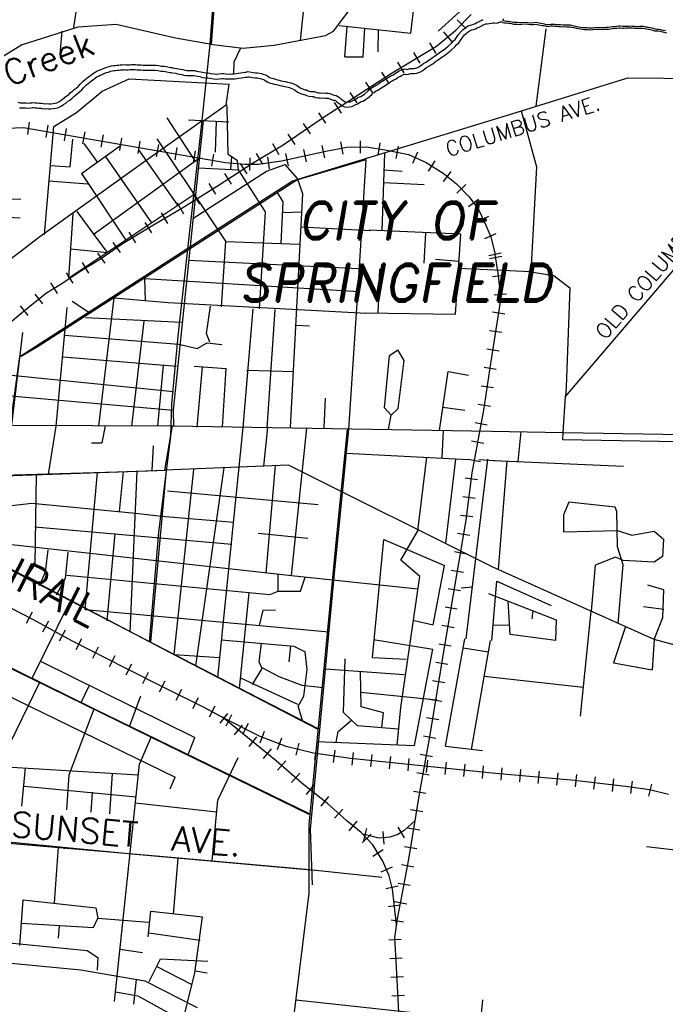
# Model space of a CAD drawing. Header units: feet. Extents: x 1615653 to 1618118, y 708897 to 711917.
# Tile 32 of 183: x 1618079.38 to 1618084.56, y 710525.44 to 710533.35. Entities that reach past the tile are written whole.
import ezdxf

# ---------------------------------------------------------------- set-up
doc = ezdxf.new("R2010")
doc.units = ezdxf.units.FT
doc.header["$LTSCALE"] = 20
doc.header["$MEASUREMENT"] = 0
for name, color, linetype in [('17_TRAIN_TRAKS', 254, 'Continuous'), ('24_TOWN_NAMES', 170, 'Continuous'), ('35_INTERSTATE_ROADS', 130, 'Continuous'), ('36_MAJOR_ROADS', 130, 'Continuous'), ('37_MINOR_ROADS', 130, 'Continuous'), ('38_TOWN_ROADS', 130, 'Continuous'), ('58_MAJOR_WATER', 170, 'Continuous'), ('59_WATER_NAMES', 130, 'Continuous'), ('ROAD-TEXT', 2, 'Continuous')]:
    doc.layers.add(name, color=color, linetype=linetype)
doc.styles.add('ROMAND', font='romand.shx', dxfattribs={"oblique": 10, "height": 0.12})
doc.styles.get("Standard").update_dxf_attribs({"font": 'simplex.shx'})

msp = doc.modelspace()

# ---------------------------------------------------------------- linework, layer by layer
at = {"layer": '17_TRAIN_TRAKS', "linetype": 'Continuous'}
for points in [[(1618078.97684, 710530.61222), (1618079.16083, 710530.7978), (1618079.28618, 710530.899), (1618079.37743, 710530.9782), (1618079.48268, 710531.06335), (1618079.59903, 710531.15655), (1618079.72133, 710531.2327), (1618079.86873, 710531.3299), (1618080.03213, 710531.4291), (1618080.20763, 710531.55135), (1618080.42518, 710531.68465), (1618080.68488, 710531.83795), (1618080.98368, 710532.02535), (1618081.25338, 710532.1987), (1618081.49903, 710532.344), (1618081.82793, 710532.57045), (1618082.36033, 710532.9162), (1618082.72828, 710533.13765), (1618082.88268, 710533.2659), (1618083.00703, 710533.39215)], [(1618082.96524, 710533.27847), (1618082.89399, 710533.34864)], [(1618082.85069, 710533.17433), (1618082.7868, 710533.25126)], [(1618082.72631, 710533.0781), (1618082.67474, 710533.16378)], [(1618082.59779, 710533.00076), (1618082.54622, 710533.08643)], [(1618082.46927, 710532.92341), (1618082.4177, 710533.00909)], [(1618082.34316, 710532.84543), (1618082.28869, 710532.9293)], [(1618082.21736, 710532.76373), (1618082.16289, 710532.8476)], [(1618082.09156, 710532.68204), (1618082.03709, 710532.7659)], [(1618081.96576, 710532.60034), (1618081.91129, 710532.68421)], [(1618081.84135, 710532.51899), (1618081.78464, 710532.60135)], [(1618079.28318, 710532.4783), (1618079.41353, 710532.4833), (1618079.55488, 710532.46125), (1618080.47933, 710532.3009), (1618081.03683, 710532.2047), (1618081.19023, 710532.1907), (1618081.29953, 710532.1887), (1618081.48398, 710532.21575), (1618081.84093, 710532.2939), (1618082.00838, 710532.32695), (1618082.16578, 710532.32795), (1618082.32923, 710532.3019), (1618082.50368, 710532.26685), (1618082.64608, 710532.2047), (1618082.78143, 710532.11655), (1618082.88973, 710532.03235), (1618082.98998, 710531.92815), (1618083.06618, 710531.82695), (1618083.11433, 710531.72475), (1618083.16543, 710531.6065), (1618083.19853, 710531.4642)], [(1618079.4486, 710532.42722), (1618079.46402, 710532.52603)], [(1618079.59583, 710532.4034), (1618079.61292, 710532.50193)], [(1618081.7178, 710532.43392), (1618081.6611, 710532.51629)], [(1618079.74363, 710532.37776), (1618079.76072, 710532.47629)], [(1618079.89142, 710532.35213), (1618079.90851, 710532.45065)], [(1618080.03921, 710532.32649), (1618080.0563, 710532.42502)], [(1618081.59426, 710532.34886), (1618081.53755, 710532.43122)], [(1618080.18701, 710532.30086), (1618080.2041, 710532.39938)], [(1618080.3348, 710532.27522), (1618080.35189, 710532.37375)], [(1618080.48264, 710532.24959), (1618080.49964, 710532.34813)], [(1618081.46526, 710532.26593), (1618081.41435, 710532.352)], [(1618081.83312, 710532.241), (1618081.81174, 710532.33869)], [(1618081.97919, 710532.27022), (1618081.95983, 710532.36833)], [(1618082.11908, 710532.27765), (1618082.11844, 710532.37765)], [(1618082.25961, 710532.26236), (1618082.27534, 710532.36112)], [(1618082.40513, 710532.23565), (1618082.42483, 710532.33369)], [(1618080.63045, 710532.22408), (1618080.64746, 710532.32262)], [(1618080.77827, 710532.19857), (1618080.79527, 710532.29712)], [(1618080.92608, 710532.17307), (1618080.94309, 710532.27161)], [(1618081.07834, 710532.1507), (1618081.08743, 710532.25029)], [(1618081.33615, 710532.18957), (1618081.28524, 710532.27564)], [(1618081.3888, 710532.15125), (1618081.37429, 710532.2502)], [(1618081.54006, 710532.17684), (1618081.51868, 710532.27453)], [(1618081.68659, 710532.20892), (1618081.66521, 710532.30661)], [(1618082.53824, 710532.19721), (1618082.57824, 710532.28886)], [(1618081.21025, 710532.11154), (1618081.15618, 710532.19566)], [(1618081.23152, 710532.13993), (1618081.23335, 710532.23992)], [(1618082.66417, 710532.13324), (1618082.71875, 710532.21704)], [(1618081.08407, 710532.03044), (1618081.03, 710532.11456)], [(1618082.7844, 710532.0509), (1618082.84578, 710532.12985)], [(1618080.95704, 710531.94962), (1618080.90391, 710532.03434)], [(1618082.89214, 710531.95772), (1618082.96421, 710532.02705)], [(1618080.82997, 710531.86993), (1618080.77684, 710531.95464)], [(1618079.39322, 710531.90644), (1618079.2933, 710531.91029)], [(1618080.7016, 710531.78976), (1618080.65077, 710531.87588)], [(1618082.98664, 710531.84945), (1618083.06653, 710531.9096)], [(1618080.57243, 710531.71351), (1618080.5216, 710531.79962)], [(1618083.05682, 710531.72949), (1618083.14729, 710531.77211)], [(1618079.38734, 710531.7565), (1618079.28741, 710531.76046)], [(1618080.44403, 710531.63756), (1618080.39179, 710531.72283)], [(1618080.31613, 710531.55919), (1618080.26389, 710531.64446)], [(1618083.11651, 710531.59365), (1618083.20831, 710531.63332)], [(1618080.19241, 710531.47981), (1618080.13525, 710531.56186)], [(1618080.06932, 710531.39407), (1618080.01217, 710531.47613)], [(1618082.42748, 710525.3826), (1618082.41143, 710525.69225), (1618082.39438, 710525.97985), (1618082.41648, 710526.13015), (1618082.45658, 710526.3396), (1618082.50768, 710526.61015), (1618082.59393, 710527.14825), (1618082.67413, 710527.5922), (1618082.79548, 710528.3257), (1618082.88873, 710528.87585), (1618082.96593, 710529.3308), (1618083.01403, 710529.71155), (1618083.10728, 710530.2156), (1618083.16543, 710530.5884), (1618083.24363, 710531.10145), (1618083.23763, 710531.20065), (1618083.22458, 710531.3149), (1618083.19853, 710531.4642)], [(1618083.14899, 710531.45649), (1618083.24639, 710531.47914)], [(1618079.93883, 710531.31396), (1618079.88694, 710531.39944)], [(1618083.25209, 710531.44813), (1618083.15357, 710531.43095)], [(1618079.81415, 710531.23402), (1618079.7591, 710531.3175)], [(1618083.27692, 710531.29725), (1618083.17756, 710531.2859)], [(1618079.68682, 710531.15231), (1618079.63396, 710531.2372)], [(1618079.56964, 710531.06894), (1618079.50712, 710531.14699)], [(1618083.29107, 710531.14529), (1618083.19125, 710531.13925)], [(1618079.45299, 710530.97502), (1618079.3901, 710531.05276)], [(1618083.27662, 710530.98606), (1618083.17776, 710531.00113)], [(1618083.25402, 710530.83777), (1618083.15516, 710530.85284)], [(1618083.23141, 710530.68948), (1618083.13255, 710530.70455)], [(1618083.20865, 710530.54105), (1618083.10984, 710530.55646)], [(1618083.18553, 710530.39284), (1618083.08672, 710530.40825)], [(1618083.16241, 710530.24463), (1618083.06361, 710530.26004)], [(1618083.13592, 710530.09557), (1618083.03759, 710530.11376)], [(1618083.10863, 710529.94807), (1618083.0103, 710529.96626)], [(1618083.08135, 710529.80057), (1618082.98301, 710529.81876)], [(1618083.05734, 710529.65546), (1618082.95813, 710529.668)], [(1618083.03854, 710529.50665), (1618082.93933, 710529.51918)], [(1618083.01974, 710529.35783), (1618082.92053, 710529.37036)], [(1618082.99574, 710529.20764), (1618082.89715, 710529.22437)], [(1618082.97065, 710529.05975), (1618082.87206, 710529.07648)], [(1618082.94555, 710528.91186), (1618082.84696, 710528.92859)], [(1618082.92048, 710528.76398), (1618082.82189, 710528.7807)], [(1618084.58923, 710527.12925), (1618084.43783, 710527.1653), (1618084.26738, 710527.18935), (1618083.83623, 710527.24045), (1618083.17548, 710527.3006), (1618082.03848, 710527.41685), (1618081.74168, 710527.4609), (1618081.52208, 710527.51405), (1618081.31253, 710527.5942), (1618081.03278, 710527.7375), (1618080.85833, 710527.8297), (1618080.56153, 710527.977), (1618080.23368, 710528.14335), (1618079.80153, 710528.3628), (1618079.49373, 710528.53015), (1618079.12978, 710528.7175)], [(1618082.89541, 710528.61609), (1618082.79682, 710528.63281)], [(1618079.48307, 710528.59187), (1618079.43731, 710528.50296)], [(1618079.61625, 710528.52044), (1618079.56849, 710528.43259)], [(1618082.87035, 710528.4682), (1618082.77175, 710528.48491)], [(1618079.74804, 710528.44879), (1618079.70027, 710528.36094)], [(1618079.87938, 710528.37934), (1618079.8341, 710528.29018)], [(1618080.01313, 710528.31142), (1618079.96785, 710528.22226)], [(1618082.84528, 710528.32031), (1618082.74668, 710528.33702)], [(1618080.14687, 710528.24351), (1618080.10159, 710528.15434)], [(1618080.2806, 710528.17561), (1618080.23535, 710528.08643)], [(1618082.82082, 710528.17252), (1618082.72216, 710528.18884)], [(1618080.41437, 710528.10773), (1618080.36912, 710528.01856)], [(1618080.54813, 710528.03986), (1618080.50289, 710527.95068)], [(1618082.79633, 710528.02453), (1618082.69767, 710528.04085)], [(1618080.68194, 710527.97306), (1618080.63748, 710527.88348)], [(1618080.8163, 710527.90637), (1618080.77185, 710527.8168)], [(1618080.95089, 710527.83733), (1618080.90416, 710527.74892)], [(1618082.77185, 710527.87654), (1618082.67319, 710527.89287)], [(1618081.05201, 710527.77965), (1618080.98908, 710527.70193)], [(1618082.4077, 710526.08428), (1618082.37433, 710526.36865), (1618082.34928, 710526.4769), (1618082.29813, 710526.59415), (1618082.21793, 710526.7244), (1618082.12368, 710526.8226), (1618082.00938, 710526.9168), (1618081.85298, 710527.0571), (1618081.65043, 710527.2184), (1618081.44288, 710527.3988), (1618081.01054, 710527.74889)], [(1618081.08312, 710527.76789), (1618081.03753, 710527.67888)], [(1618082.74737, 710527.72856), (1618082.64871, 710527.74488)], [(1618081.16859, 710527.68525), (1618081.10565, 710527.60754)], [(1618081.21663, 710527.6995), (1618081.17104, 710527.6105)], [(1618081.28516, 710527.59085), (1618081.22223, 710527.51314)], [(1618081.34593, 710527.63495), (1618081.3102, 710527.54155)], [(1618081.48603, 710527.58137), (1618081.45031, 710527.48797)], [(1618082.72271, 710527.57985), (1618082.6243, 710527.59763)], [(1618081.62353, 710527.54094), (1618081.60001, 710527.44374)], [(1618081.76518, 710527.50796), (1618081.7505, 710527.40904)], [(1618081.40173, 710527.49646), (1618081.3388, 710527.41874)], [(1618081.91356, 710527.48594), (1618081.89888, 710527.38702)], [(1618082.05977, 710527.46493), (1618082.0496, 710527.36545)], [(1618082.20899, 710527.44967), (1618082.19882, 710527.35019)], [(1618082.35821, 710527.43442), (1618082.34804, 710527.33494)], [(1618082.69604, 710527.43224), (1618082.59763, 710527.45001)], [(1618081.51837, 710527.39943), (1618081.45277, 710527.32395)], [(1618082.50744, 710527.41916), (1618082.49726, 710527.31968)], [(1618082.65666, 710527.4039), (1618082.64649, 710527.30442)], [(1618082.80588, 710527.38865), (1618082.79571, 710527.28917)], [(1618082.9551, 710527.37339), (1618082.94493, 710527.27391)], [(1618083.10432, 710527.35813), (1618083.09415, 710527.25865)], [(1618083.25307, 710527.34374), (1618083.24401, 710527.24415)], [(1618081.63158, 710527.30102), (1618081.56598, 710527.22555)], [(1618082.66937, 710527.28463), (1618082.57097, 710527.3024)], [(1618083.40245, 710527.33014), (1618083.39339, 710527.23055)], [(1618083.55184, 710527.31654), (1618083.54277, 710527.21696)], [(1618083.70122, 710527.30294), (1618083.69215, 710527.20336)], [(1618083.85192, 710527.28894), (1618083.84016, 710527.18963)], [(1618084.00088, 710527.27128), (1618083.98911, 710527.17198)], [(1618081.74539, 710527.2067), (1618081.68309, 710527.12847)], [(1618084.14984, 710527.25363), (1618084.13807, 710527.15432)], [(1618084.29982, 710527.23526), (1618084.28585, 710527.13625)], [(1618084.45289, 710527.21311), (1618084.42972, 710527.11583)], [(1618081.86272, 710527.11325), (1618081.80043, 710527.03503)], [(1618082.64292, 710527.13798), (1618082.54418, 710527.15381)], [(1618081.97766, 710527.01242), (1618081.91088, 710526.93798)], [(1618082.61918, 710526.98987), (1618082.52044, 710527.0057)], [(1618082.08944, 710526.91561), (1618082.02584, 710526.83844)], [(1618082.55739, 710526.9203), (1618082.46958, 710526.83865), (1618082.41848, 710526.80755), (1618082.35528, 710526.7855), (1618082.26708, 710526.7785), (1618082.13688, 710526.81172)], [(1618082.20436, 710526.81074), (1618082.13221, 710526.7415)], [(1618082.16815, 710526.85534), (1618082.14342, 710526.75845)], [(1618082.29815, 710526.83112), (1618082.30607, 710526.73143)], [(1618082.41788, 710526.86571), (1618082.46987, 710526.78029)], [(1618082.59544, 710526.84176), (1618082.4967, 710526.85759)], [(1618082.30156, 710526.68393), (1618082.21641, 710526.6315)], [(1618082.5717, 710526.69365), (1618082.47296, 710526.70948)], [(1618082.54615, 710526.54445), (1618082.44789, 710526.56301)], [(1618082.37408, 710526.54508), (1618082.28243, 710526.50509)], [(1618082.51831, 710526.39706), (1618082.42005, 710526.41562)], [(1618082.41996, 710526.39325), (1618082.32253, 710526.37071)], [(1618082.43987, 710526.23909), (1618082.34056, 710526.22743)], [(1618082.49025, 710526.24958), (1618082.39204, 710526.26838)], [(1618082.46321, 710526.10425), (1618082.36427, 710526.1188)], [(1618082.44529, 710525.96593), (1618082.34547, 710525.96001)], [(1618082.45417, 710525.81619), (1618082.35434, 710525.81027)], [(1618082.46285, 710525.66607), (1618082.36299, 710525.66089)], [(1618082.47062, 710525.51627), (1618082.37075, 710525.5111)]]:
    msp.add_lwpolyline(points, dxfattribs=at)
at = {"layer": '35_INTERSTATE_ROADS', "linetype": 'Continuous'}
for points in [[(1618081.90192, 710533.25821), (1618082.09188, 710533.51194)], [(1618081.42602, 710533.14589), (1618081.83793, 710533.22211)], [(1618081.83793, 710533.22211), (1618081.90192, 710533.25821)], [(1618080.84892, 710532.53991), (1618080.91179, 710533.15427)], [(1618080.91179, 710533.15427), (1618081.17607, 710533.12182)], [(1618081.17607, 710533.12182), (1618081.42602, 710533.14589)], [(1618080.38823, 710532.21371), (1618080.84892, 710532.53991)], [(1618079.54697, 710531.6095), (1618080.38823, 710532.21371)], [(1618079.30461, 710531.42583), (1618079.54697, 710531.6095)], [(1618079.32564, 710530.09396), (1618080.60983, 710530.08795)], [(1618080.54985, 710529.73418), (1618080.60983, 710530.08795)], [(1618080.60983, 710530.08795), (1618083.17063, 710530.04624)], [(1618083.17063, 710530.04624), (1618083.74449, 710530.03675)], [(1618083.74449, 710530.03675), (1618086.30529, 710529.99213)], [(1618081.5411, 710529.77432), (1618080.54985, 710529.73418)], [(1618083.17948, 710528.95347), (1618081.5411, 710529.77432)], [(1618084.47573, 710528.37345), (1618083.17948, 710528.95347)], [(1618085.73673, 710528.03423), (1618084.47573, 710528.37345)]]:
    msp.add_lwpolyline(points, dxfattribs=at)
at = {"layer": '36_MAJOR_ROADS', "linetype": 'Continuous'}
msp.add_line((1618083.60568, 710533.27638), (1618083.52638, 710532.6552), dxfattribs=at)
for points in [[(1618080.91179, 710533.15427), (1618080.9741, 710533.97562), (1618081.12124, 710535.24239)], [(1618083.33334, 710532.5952), (1618084.26297, 710532.88417), (1618084.84041, 710532.87803), (1618085.25171, 710532.79478), (1618085.46041, 710532.78893)], [(1618083.74449, 710530.03675), (1618083.76341, 710530.32533), (1618085.19776, 710532.00284), (1618085.54441, 710532.42306), (1618085.46041, 710532.78893)], [(1618082.20346, 710532.24961), (1618083.33334, 710532.5952)], [(1618080.65654, 710530.80881), (1618080.84892, 710532.53991)], [(1618081.02075, 710531.70092), (1618081.57388, 710532.05704), (1618082.20346, 710532.24961)], [(1618079.30928, 710530.09836), (1618079.3854, 710530.64562), (1618081.02075, 710531.70092)], [(1618080.42477, 710528.35294), (1618080.50042, 710529.23354), (1618080.59615, 710530.00704), (1618080.60606, 710530.26577), (1618080.65654, 710530.80881)], [(1618077.76017, 710529.80728), (1618077.85165, 710529.76184), (1618078.50769, 710529.67276), (1618080.166, 710529.72064)], [(1618080.166, 710529.72064), (1618080.54982, 710529.73407)], [(1618078.51782, 710529.24744), (1618078.78062, 710529.27609), (1618079.08307, 710529.18839), (1618079.12717, 710529.03754), (1618080.69214, 710528.21625)], [(1618078.27, 710528.76094), (1618078.54293, 710528.51839), (1618080.43885, 710527.58837)], [(1618080.69214, 710528.21625), (1618081.77178, 710527.65617)], [(1618080.43885, 710527.58837), (1618081.70525, 710526.97182)], [(1618078.59714, 710526.27191), (1618078.90419, 710526.24713), (1618078.85857, 710526.77481), (1618080.54125, 710526.63084)], [(1618080.54125, 710526.63084), (1618081.70825, 710526.52617)]]:
    msp.add_lwpolyline(points, dxfattribs=at)
at = {"layer": '37_MINOR_ROADS', "linetype": 'Continuous'}
for points in [[(1618083.40872, 710532.61863), (1618083.53129, 710532.16952), (1618083.48492, 710531.32503), (1618083.67051, 710531.29537), (1618083.79785, 710531.19759), (1618083.76851, 710530.40325)], [(1618082.29128, 710531.65507), (1618082.31432, 710532.2779)], [(1618082.30962, 710532.14322), (1618082.4531, 710532.13263)], [(1618082.3044, 710532.04405), (1618082.62844, 710532.02718)], [(1618082.88012, 710530.98587), (1618082.92401, 710531.62749), (1618082.18715, 710531.6596)], [(1618082.64004, 710531.63951), (1618082.62647, 710531.39417)], [(1618082.90899, 710531.40755), (1618082.71962, 710531.42463)], [(1618082.26002, 710530.99402), (1618082.27375, 710531.34931)], [(1618083.48492, 710531.32503), (1618082.90498, 710531.35332)], [(1618082.15669, 710530.99537), (1618082.88012, 710530.98587)], [(1618083.76851, 710530.40325), (1618083.76341, 710530.32533)], [(1618081.92547, 710529.17718), (1618082.01405, 710530.06316)], [(1618083.38507, 710529.80277), (1618083.40823, 710530.04237)], [(1618084.97936, 710530.01234), (1618084.9798, 710529.95501), (1618083.74268, 710529.97606), (1618083.74449, 710530.03675)], [(1618083.18674, 710529.81149), (1618084.22956, 710529.76559)], [(1618083.29368, 710529.80679), (1618083.22279, 710528.93427)], [(1618084.18659, 710528.50287), (1618084.22555, 710528.97222), (1618084.18093, 710529.11661), (1618084.17661, 710529.40029), (1618084.16343, 710529.4372), (1618083.7897, 710529.47536), (1618083.74862, 710529.37493), (1618083.74862, 710529.23835), (1618084.18046, 710529.2494)], [(1618084.18046, 710529.2494), (1618084.29669, 710529.21224), (1618084.47604, 710529.24438), (1618084.55018, 710529.1791), (1618084.54317, 710529.03951), (1618084.47403, 710528.99331), (1618084.22527, 710529.00856), (1618084.16443, 710529.03348), (1618084.00212, 710528.97021), (1618083.96974, 710528.59994)], [(1618081.70706, 710526.70256), (1618081.70584, 710526.88572), (1618081.92547, 710529.17718)], [(1618084.47573, 710528.37345), (1618084.54346, 710528.55064), (1618084.55319, 710528.77237), (1618084.42494, 710528.80853)], [(1618084.55219, 710528.6137), (1618084.38987, 710528.63479)], [(1618083.88288, 710527.75807), (1618083.96974, 710528.59994)], [(1618084.24531, 710528.47659), (1618084.1494, 710528.18488)], [(1618082.80077, 710527.51805), (1618082.9568, 710528.37971)], [(1618084.47573, 710528.37345), (1618084.46001, 710528.13065)], [(1618082.94349, 710528.30573), (1618083.14476, 710528.27404)], [(1618083.00818, 710527.48993), (1618083.16075, 710528.36667)], [(1618084.1494, 710528.18488), (1618084.46001, 710528.13065)], [(1618083.90509, 710527.98765), (1618083.11038, 710528.07542)], [(1618082.80077, 710527.51805), (1618083.09635, 710527.4829)], [(1618081.44827, 710524.23426), (1618081.70776, 710526.3379), (1618081.70706, 710526.70256)], [(1618085.38171, 710526.59614), (1618084.41292, 710526.70862)], [(1618081.70825, 710526.52617), (1618082.28878, 710526.46559)], [(1618081.60001, 710525.48106), (1618083.08272, 710525.32055)], [(1618083.0202, 710524.27931), (1618083.03409, 710524.42394), (1618083.00931, 710524.56554), (1618083.09936, 710525.48041)]]:
    msp.add_lwpolyline(points, dxfattribs=at)
at = {"layer": '38_TOWN_ROADS', "linetype": 'Continuous'}
for points in [[(1618079.81808, 710533.28651), (1618079.8922, 710533.79268), (1618080.02984, 710535.35104)], [(1618080.92281, 710533.15335), (1618080.98512, 710533.97469), (1618081.13225, 710535.24147)], [(1618082.52345, 710533.24224), (1618082.60348, 710533.91687)], [(1618081.63682, 710533.18319), (1618081.67367, 710533.5481), (1618081.7298, 710533.6025), (1618081.7308, 710533.74696)], [(1618082.74187, 710533.25712), (1618083.02672, 710533.51655), (1618083.05662, 710533.69266)], [(1618078.68824, 710532.75385), (1618078.76741, 710532.74425), (1618078.87031, 710532.75666), (1618079.10388, 710532.96981), (1618079.39841, 710533.14837), (1618079.85331, 710533.29234), (1618080.15944, 710533.31412), (1618080.63539, 710533.20305), (1618080.92281, 710533.15335)], [(1618081.9472, 710533.30449), (1618082.52345, 710533.24224)], [(1618081.99222, 710533.05251), (1618082.01122, 710533.29645)], [(1618082.14028, 710533.0515), (1618082.15229, 710533.2824)], [(1618079.70908, 710533.07331), (1618079.7258, 710533.25817)], [(1618082.26133, 710533.09065), (1618082.26333, 710533.26835)], [(1618081.1018, 710532.90891), (1618081.10444, 710533.01077), (1618081.15865, 710533.12441)], [(1618081.99222, 710533.05251), (1618082.14028, 710533.0515)], [(1618079.65775, 710532.4934), (1618079.84073, 710532.605), (1618080.04606, 710532.77546), (1618080.2633, 710532.87623), (1618081.06477, 710532.83263)], [(1618080.85994, 710532.53898), (1618081.04057, 710532.6653), (1618081.06477, 710532.83263)], [(1618081.14107, 710532.1453), (1618081.13064, 710532.21573), (1618081.0566, 710532.26894), (1618081.04931, 710532.64612), (1618081.04659, 710532.66951)], [(1618080.56502, 710532.5607), (1618080.78904, 710532.21554)], [(1618079.58369, 710531.62426), (1618079.65775, 710532.4934)], [(1618080.62085, 710530.08703), (1618080.61703, 710530.21583), (1618080.85994, 710532.53898)], [(1618080.73843, 710532.54661), (1618081.0626, 710532.53097)], [(1618080.95555, 710532.28601), (1618080.96255, 710532.53499)], [(1618079.78795, 710532.16838), (1618079.80995, 710532.39113)], [(1618079.88096, 710532.1152), (1618080.19299, 710532.33895)], [(1618079.89996, 710532.35701), (1618080.00797, 710532.2025)], [(1618081.00245, 710531.04461), (1618081.03949, 710531.57138), (1618080.4879, 710532.39213)], [(1618080.07498, 710532.24664), (1618080.44101, 710531.71887)], [(1618080.337, 710532.30584), (1618080.65103, 710531.86135)], [(1618079.62942, 710532.17824), (1618079.78795, 710532.16838)], [(1618079.97497, 710531.62456), (1618080.82604, 710532.24062)], [(1618080.77404, 710531.755), (1618081.36463, 710532.13317), (1618081.5151, 710532.18845)], [(1618081.61311, 710532.07407), (1618081.5151, 710532.18845)], [(1618081.51771, 710532.0059), (1618081.60681, 710532.06346), (1618082.1647, 710532.22758)], [(1618082.02507, 710530.06223), (1618082.10373, 710531.23597), (1618082.1647, 710532.22758)], [(1618079.88096, 710532.1152), (1618080.23499, 710531.58041)], [(1618080.82004, 710532.16136), (1618081.14107, 710532.1453)], [(1618081.3085, 710531.02825), (1618081.35661, 710531.807), (1618081.14107, 710532.1453)], [(1618079.61688, 710532.05638), (1618079.93197, 710532.03192)], [(1618081.55705, 710530.07436), (1618081.65628, 710531.95263), (1618081.61311, 710532.07407)], [(1618079.39672, 710530.64728), (1618079.53283, 710530.72966), (1618081.51771, 710532.0059)], [(1618079.77913, 710531.2784), (1618080.78104, 710531.94563)], [(1618081.4821, 710531.55232), (1618081.4971, 710531.88844), (1618081.4521, 710531.96269)], [(1618079.77913, 710531.2784), (1618079.81317, 710531.79212)], [(1618079.84296, 710531.80918), (1618080.08498, 710531.48007)], [(1618081.4921, 710531.80316), (1618081.64812, 710531.80817)], [(1618081.64111, 710531.68677), (1618082.19816, 710531.65867)], [(1618081.03649, 710531.56937), (1618081.63012, 710531.5473)], [(1618079.79295, 710531.51017), (1618080.08498, 710531.48007)], [(1618080.73816, 710531.41987), (1618082.09963, 710531.35164)], [(1618080.39301, 710531.09177), (1618080.38701, 710531.27238)], [(1618080.38701, 710531.27238), (1618082.10616, 710531.16702)], [(1618079.94631, 710530.99344), (1618079.80516, 710531.08776)], [(1618080.01897, 710530.0864), (1618080.14152, 710531.11686)], [(1618080.14152, 710531.11686), (1618080.57681, 710531.07844), (1618082.1677, 710530.99444)], [(1618079.67702, 710530.0874), (1618079.76512, 710531.03859)], [(1618080.90935, 710530.76166), (1618080.88371, 710530.83084), (1618080.91536, 710531.04863)], [(1618081.17667, 710530.07436), (1618081.25872, 710531.02856)], [(1618081.36884, 710530.07034), (1618081.43291, 710531.02254)], [(1618079.91228, 710530.95933), (1618080.68311, 710530.9212)], [(1618080.284, 710530.0854), (1618080.38401, 710530.93023)], [(1618078.57902, 710530.88809), (1618078.9986, 710530.5291), (1618080.61715, 710530.36506)], [(1618079.32029, 710530.09744), (1618079.40992, 710530.83792)], [(1618081.6041, 710530.89611), (1618081.71021, 710530.8931)], [(1618079.7441, 710530.81585), (1618080.66034, 710530.74534)], [(1618080.66034, 710530.74534), (1618080.80824, 710530.71049), (1618080.8896, 710530.75535), (1618081.00645, 710530.7416)], [(1618082.36518, 710530.17369), (1618082.31265, 710530.23407), (1618082.35118, 710530.6543), (1618082.41818, 710530.69845)], [(1618082.36518, 710530.17369), (1618082.42207, 710530.22726), (1618082.46814, 710530.61253), (1618082.41818, 710530.69845)], [(1618079.73308, 710530.64427), (1618080.64206, 710530.56902)], [(1618080.49235, 710530.08569), (1618080.53739, 710530.57646)], [(1618080.78516, 710530.5675), (1618081.04179, 710530.54907)], [(1618080.80924, 710530.07938), (1618080.85079, 710530.56197)], [(1618081.01046, 710530.07837), (1618081.04179, 710530.54907)], [(1618081.20292, 710530.53727), (1618081.58343, 710530.52658)], [(1618082.75321, 710530.05128), (1618082.82322, 710530.52587)], [(1618082.82322, 710530.52587), (1618082.98423, 710530.49678)], [(1618079.03333, 710530.35329), (1618080.61703, 710530.21583)], [(1618081.82634, 710530.06934), (1618081.83835, 710530.31115)], [(1618082.78021, 710530.23891), (1618082.95623, 710530.21483)], [(1618082.34418, 710530.0583), (1618082.36518, 710530.17369)], [(1618079.61594, 710529.70211), (1618079.67702, 710530.0874)], [(1618080.06904, 710530.0887), (1618080.0441, 710529.95283)], [(1618080.97463, 710528.06963), (1618081.17667, 710530.07436)], [(1618081.34409, 710529.76432), (1618081.37409, 710530.07536)], [(1618081.5639, 710528.88702), (1618081.68877, 710530.07135)], [(1618081.90951, 710528.90402), (1618082.02507, 710530.06223)], [(1618082.77387, 710529.83162), (1618082.78487, 710530.0522)], [(1618079.95932, 710529.95145), (1618080.0441, 710529.95283)], [(1618080.44652, 710529.7292), (1618080.45752, 710529.92887)], [(1618082.00407, 710529.86872), (1618082.98581, 710529.81859)], [(1618082.44196, 710529.00945), (1618082.57775, 710529.24633), (1618082.6509, 710529.83664)], [(1618082.80392, 710529.14718), (1618082.88384, 710529.8226)], [(1618082.96782, 710528.37878), (1618083.14177, 710529.8226)], [(1618083.06879, 710529.81859), (1618083.19776, 710529.81057)], [(1618078.71704, 710529.6691), (1618080.56083, 710529.73314)], [(1618080.18413, 710529.4002), (1618080.21615, 710529.72137)], [(1618080.27149, 710528.43185), (1618080.32662, 710529.72564)], [(1618080.43578, 710528.35202), (1618080.56083, 710529.73314)], [(1618080.62456, 710528.25225), (1618080.78059, 710529.73823)], [(1618080.79859, 710528.16295), (1618081.02462, 710529.7521)], [(1618081.36271, 710528.90544), (1618081.43572, 710529.76934)], [(1618079.43732, 710528.8653), (1618079.50867, 710528.97833), (1618079.51833, 710529.6981)], [(1618079.91041, 710528.61446), (1618080.00743, 710529.71315)], [(1618080.56955, 710529.56766), (1618081.77879, 710529.45829)], [(1618077.84699, 710529.53856), (1618078.49262, 710529.43344), (1618079.19795, 710529.4354), (1618079.48278, 710529.46872), (1618080.31444, 710529.38741)], [(1618080.31444, 710529.38741), (1618080.52254, 710529.36398)], [(1618080.52254, 710529.36398), (1618081.10365, 710529.31581)], [(1618079.50433, 710529.27869), (1618081.08765, 710529.14023)], [(1618079.09725, 710529.18638), (1618079.14012, 710529.03398), (1618079.3457, 710528.91752), (1618081.21999, 710527.94653)], [(1618079.09725, 710529.18638), (1618079.24869, 710529.14453), (1618081.5639, 710528.88702)], [(1618080.08698, 710528.52316), (1618080.15098, 710529.2235)], [(1618081.29769, 710529.22852), (1618081.69678, 710529.18638)], [(1618082.21502, 710528.22939), (1618082.30599, 710529.17689)], [(1618082.30599, 710529.17689), (1618082.79386, 710528.96834)], [(1618079.54434, 710528.8061), (1618079.5908, 710528.91656), (1618079.61135, 710529.09307)], [(1618079.68037, 710528.73186), (1618079.75197, 710528.86548), (1618079.77238, 710529.074)], [(1618082.41296, 710527.52452), (1618082.44284, 710527.82698), (1618082.59409, 710528.87956), (1618082.44196, 710529.00945)], [(1618077.79178, 710528.92615), (1618078.26232, 710528.77206), (1618078.55793, 710528.51861), (1618079.98268, 710527.81611)], [(1618082.70289, 710528.49008), (1618082.79386, 710528.96834)], [(1618079.76338, 710528.88938), (1618081.3909, 710528.73482), (1618081.45907, 710528.76197), (1618081.63676, 710528.76095)], [(1618081.45873, 710528.76095), (1618081.45873, 710528.8954)], [(1618081.5639, 710528.88702), (1618082.57996, 710528.77901)], [(1618081.63676, 710528.76095), (1618081.67521, 710528.8743)], [(1618081.73314, 710526.40256), (1618081.71711, 710526.85126), (1618081.90951, 710528.90402)], [(1618082.92683, 710528.78887), (1618083.01681, 710528.79588)], [(1618083.17177, 710528.36575), (1618083.21375, 710528.841)], [(1618083.21375, 710528.841), (1618083.64901, 710528.64684)], [(1618081.14866, 710527.97933), (1618081.22468, 710528.74791)], [(1618083.14577, 710528.74375), (1618083.68769, 710528.53243), (1618083.68463, 710528.36474)], [(1618079.48173, 710528.05793), (1618079.78565, 710528.67557)], [(1618079.91041, 710528.61446), (1618081.86381, 710528.43386)], [(1618081.30809, 710528.48503), (1618081.33706, 710528.61), (1618081.4361, 710528.61145)], [(1618083.68463, 710528.36474), (1618083.32073, 710528.41488), (1618083.30383, 710528.68211)], [(1618082.53893, 710528.52918), (1618082.70289, 710528.49008)], [(1618083.49554, 710528.53909), (1618083.50554, 710528.60432)], [(1618083.18476, 710528.49008), (1618083.31473, 710528.48807)], [(1618082.22401, 710528.37377), (1618082.69789, 710528.29656)], [(1618081.00406, 710528.36964), (1618081.58277, 710528.31948), (1618081.67512, 710528.27532)], [(1618081.25108, 710528.01244), (1618081.32996, 710528.14174), (1618081.30498, 710528.19364), (1618081.32509, 710528.34054)], [(1618081.54511, 710528.19305), (1618081.55911, 710528.32148)], [(1618082.55293, 710527.52152), (1618082.69789, 710528.29656)], [(1618080.62456, 710528.25225), (1618080.98863, 710528.23017)], [(1618081.65212, 710527.72247), (1618081.61799, 710527.83929), (1618081.66292, 710527.91857), (1618081.69209, 710528.13241), (1618081.67512, 710528.27532)], [(1618082.42196, 710527.65387), (1618082.09405, 710527.67993), (1618081.98108, 710527.78622), (1618081.99607, 710528.21836)], [(1618082.21502, 710528.22939), (1618082.48495, 710528.21635)], [(1618079.55771, 710528.1963), (1618080.78939, 710527.58769)], [(1618081.33296, 710528.14566), (1618081.46391, 710528.07573), (1618081.64743, 710528.00553), (1618081.81832, 710527.98809)], [(1618081.83811, 710528.13714), (1618082.46895, 710528.09202)], [(1618078.92921, 710528.09707), (1618080.63186, 710527.26699)], [(1618081.15607, 710528.06562), (1618081.61411, 710527.85491)], [(1618082.291, 710527.6659), (1618082.30299, 710527.78421), (1618082.12504, 710527.83234), (1618082.11804, 710528.11408)], [(1618079.2128, 710527.35407), (1618079.54671, 710528.03086)], [(1618079.87863, 710527.86743), (1618079.94061, 710528.00178)], [(1618080.26572, 710527.67551), (1618080.35575, 710527.92142)], [(1618081.21999, 710527.94653), (1618081.78279, 710527.65524)], [(1618082.12004, 710527.95165), (1618082.73188, 710527.88949)], [(1618079.76313, 710527.00465), (1618079.77985, 710527.28661), (1618079.98268, 710527.81611)], [(1618079.98268, 710527.81611), (1618081.71627, 710526.97089)], [(1618081.92439, 710527.5495), (1618081.93827, 710527.63389), (1618082.04548, 710527.72514)], [(1618080.14467, 710525.46732), (1618080.34615, 710527.37335), (1618080.43778, 710527.58919)], [(1618080.7344, 710527.4413), (1618080.78939, 710527.58769)], [(1618081.76913, 710527.55561), (1618082.55293, 710527.52152)], [(1618080.92835, 710526.59607), (1618080.97416, 710527.08324), (1618081.1373, 710527.42526)], [(1618078.65495, 710527.38816), (1618080.33351, 710527.28589)], [(1618079.40196, 710527.03629), (1618079.43174, 710527.34304)], [(1618080.10855, 710526.97438), (1618080.12756, 710527.29792)], [(1618080.59044, 710527.1736), (1618080.63186, 710527.26699)], [(1618079.42175, 710527.19465), (1618080.31851, 710527.10943)], [(1618079.95681, 710526.98768), (1618079.9686, 710527.14853)], [(1618080.31351, 710527.0623), (1618080.96334, 710526.99011)], [(1618078.26696, 710526.2984), (1618078.29902, 710526.66401), (1618078.42831, 710526.8575), (1618078.5265, 710526.88629), (1618078.82359, 710526.79447), (1618080.28306, 710526.65302)], [(1618080.29027, 710526.84475), (1618080.29052, 710526.84473)], [(1618079.66468, 710526.25818), (1618079.69468, 710526.70937)], [(1618079.74466, 710526.69333), (1618079.74536, 710526.70514)], [(1618080.09057, 710526.66826), (1618080.09095, 710526.67477)], [(1618080.28306, 710526.65302), (1618081.71927, 710526.52524)], [(1618080.61843, 710526.16794), (1618080.65442, 710526.61412)], [(1618079.38476, 710525.91627), (1618079.41175, 710526.28224)], [(1618079.41175, 710526.28224), (1618079.99385, 710526.21964), (1618080.01059, 710526.13686)], [(1618080.41449, 710525.98546), (1618080.43548, 710526.192)], [(1618080.43548, 710526.192), (1618080.85137, 710526.14688)], [(1618079.39575, 710526.09575), (1618079.9756, 710526.06065), (1618080.01059, 710526.13686)], [(1618080.01059, 710526.13686), (1618080.41849, 710526.10377)], [(1618080.67442, 710525.23046), (1618080.79025, 710525.69738), (1618080.85137, 710526.14688)], [(1618079.69667, 710525.97643), (1618079.70467, 710526.07469)], [(1618080.42149, 710526.01854), (1618080.83238, 710525.95838)], [(1618078.94522, 710525.97319), (1618079.92657, 710525.87629), (1618080.01063, 710525.82151), (1618080.00462, 710525.71825)], [(1618079.1663, 710525.95111), (1618079.15954, 710525.84663), (1618079.20032, 710525.78552), (1618079.87424, 710525.72161), (1618080.38956, 710525.63383), (1618080.80792, 710525.41914)], [(1618080.18655, 710525.88619), (1618080.3705, 710525.86113)], [(1618080.42248, 710525.62851), (1618080.51516, 710525.81055), (1618080.89336, 710525.79194)], [(1618080.48047, 710525.74983), (1618080.7654, 710525.60244)], [(1618080.79357, 710525.71185), (1618080.88864, 710525.69579)], [(1618080.29952, 710525.44503), (1618080.32151, 710525.64355)], [(1618080.15256, 710525.54329), (1618080.33228, 710525.51266), (1618080.69641, 710525.31167)]]:
    msp.add_lwpolyline(points, dxfattribs=at)
at = {"layer": '58_MAJOR_WATER', "linetype": 'Continuous'}
for points in [[(1618083.26208, 710533.34426), (1618083.26985, 710533.36016)], [(1618082.19764, 710532.79407), (1618082.21128, 710532.805), (1618082.22443, 710532.81275), (1618082.23758, 710532.8195), (1618082.25073, 710532.8272), (1618082.26698, 710532.8379), (1618082.28018, 710532.84765), (1618082.29438, 710532.85635), (1618082.31368, 710532.87), (1618082.32683, 710532.8767), (1618082.34003, 710532.88645), (1618082.35418, 710532.89415), (1618082.36833, 710532.9019), (1618082.38348, 710532.9086), (1618082.39978, 710532.92125), (1618082.41293, 710532.928), (1618082.42913, 710532.9387), (1618082.44328, 710532.9444), (1618082.45738, 710532.9501), (1618082.47448, 710532.95475), (1618082.49243, 710532.9514), (1618082.51558, 710532.9569), (1618082.52858, 710532.95765), (1618082.54658, 710532.95825), (1618082.56263, 710532.95995), (1618082.57878, 710532.9656), (1618082.59598, 710532.97625), (1618082.61228, 710532.98895), (1618082.62648, 710532.99965), (1618082.64473, 710533.0103), (1618082.66198, 710533.02195), (1618082.67613, 710533.0297), (1618082.69748, 710533.04625), (1618082.71273, 710533.05695), (1618082.72593, 710533.0657), (1618082.74013, 710533.07645), (1618082.76148, 710533.091), (1618082.77768, 710533.1017), (1618082.79088, 710533.10945), (1618082.80718, 710533.1251), (1618082.82038, 710533.13485), (1618082.84798, 710533.1613), (1618082.86433, 710533.179), (1618082.87863, 710533.19175), (1618082.90543, 710533.23125), (1618082.92598, 710533.25585), (1618082.94328, 710533.2705), (1618082.95658, 710533.28325), (1618082.96978, 710533.294), (1618082.98393, 710533.2997), (1618082.99803, 710533.30545), (1618083.01213, 710533.30915), (1618083.02523, 710533.3149), (1618083.04038, 710533.32055), (1618083.05348, 710533.3263), (1618083.06973, 710533.336), (1618083.08588, 710533.34465), (1618083.09903, 710533.3504)], [(1618082.22266, 710532.76286), (1618082.23406, 710532.77199), (1618082.24373, 710532.77769), (1618082.25683, 710532.78442), (1618082.27185, 710532.79321), (1618082.28988, 710532.80508), (1618082.30255, 710532.81444), (1618082.3164, 710532.82293), (1618082.33441, 710532.83567), (1618082.34793, 710532.84256), (1618082.36157, 710532.85263), (1618082.37334, 710532.85904), (1618082.38606, 710532.866), (1618082.40413, 710532.874), (1618082.42136, 710532.88736), (1618082.43314, 710532.89341), (1618082.44781, 710532.9031), (1618082.45825, 710532.9073), (1618082.47017, 710532.91212), (1618082.47614, 710532.91375), (1618082.49342, 710532.91052), (1618082.5214, 710532.91717), (1618082.5304, 710532.91769), (1618082.54935, 710532.91832), (1618082.57146, 710532.92066), (1618082.59612, 710532.92929), (1618082.61886, 710532.94337), (1618082.63661, 710532.9572), (1618082.64867, 710532.96629), (1618082.66602, 710532.97641), (1618082.68282, 710532.98776), (1618082.69813, 710532.99614), (1618082.72123, 710533.01405), (1618082.73527, 710533.0239), (1618082.74907, 710533.03305), (1618082.76348, 710533.04395), (1618082.78376, 710533.05778), (1618082.79884, 710533.06774), (1618082.81519, 710533.07734), (1618082.83302, 710533.09446), (1618082.8462, 710533.1042), (1618082.87653, 710533.13326), (1618082.89239, 710533.15043), (1618082.90895, 710533.16519), (1618082.93741, 710533.20714), (1618082.95446, 710533.22755), (1618082.97007, 710533.24077), (1618082.98309, 710533.25325), (1618082.99034, 710533.25916), (1618082.99895, 710533.26263), (1618083.01071, 710533.26742), (1618083.02532, 710533.27126), (1618083.04027, 710533.27781), (1618083.05542, 710533.28346), (1618083.07184, 710533.29067), (1618083.08943, 710533.30118), (1618083.10336, 710533.30864), (1618083.11236, 710533.31257), (1618083.12516, 710533.31605), (1618083.13579, 710533.31809), (1618083.15229, 710533.3196), (1618083.169, 710533.32149), (1618083.18147, 710533.32369), (1618083.1915, 710533.32351), (1618083.21323, 710533.323), (1618083.24437, 710533.33315)], [(1618083.24305, 710533.33328), (1618083.24328, 710533.3348)], [(1618083.25953, 710533.32845), (1618083.24458, 710533.33228)], [(1618083.25891, 710533.32856), (1618083.27382, 710533.32582), (1618083.28853, 710533.32446), (1618083.30355, 710533.32315), (1618083.31846, 710533.32189), (1618083.33083, 710533.31897), (1618083.34627, 710533.31419), (1618083.36184, 710533.31389), (1618083.37701, 710533.31451), (1618083.39501, 710533.31216), (1618083.41266, 710533.31287), (1618083.44688, 710533.31596), (1618083.4613, 710533.31292), (1618083.48544, 710533.31023), (1618083.5076, 710533.312), (1618083.52063, 710533.31433), (1618083.535, 710533.31149), (1618083.54915, 710533.30916), (1618083.56177, 710533.30692), (1618083.57826, 710533.30345), (1618083.5911, 710533.30221), (1618083.6095, 710533.29793), (1618083.62693, 710533.29505), (1618083.64716, 710533.29991), (1618083.66268, 710533.29961), (1618083.67623, 710533.29835), (1618083.69528, 710533.29695), (1618083.7106, 710533.29561), (1618083.72369, 710533.29531), (1618083.74227, 710533.29392), (1618083.75528, 710533.29462), (1618083.77431, 710533.29322), (1618083.7877, 710533.29399), (1618083.79916, 710533.29374), (1618083.8129, 710533.28979), (1618083.83111, 710533.28633), (1618083.84906, 710533.28198), (1618083.86751, 710533.27848), (1618083.88182, 710533.27613), (1618083.89842, 710533.27368), (1618083.9173, 710533.27226), (1618083.93314, 710533.27191), (1618083.94573, 710533.2707), (1618083.96468, 710533.26923), (1618083.98365, 710533.26995), (1618083.9987, 710533.27265), (1618084.03066, 710533.27387), (1618084.04261, 710533.27267), (1618084.05708, 710533.27128), (1618084.0752, 710533.27303), (1618084.08976, 710533.27371), (1618084.10777, 710533.2744), (1618084.12356, 710533.27718), (1618084.14197, 710533.27974), (1618084.15989, 710533.28133), (1618084.17443, 710533.28309), (1618084.19044, 710533.28558), (1618084.20134, 710533.28537), (1618084.21972, 710533.28304), (1618084.23436, 710533.28163), (1618084.25242, 710533.28332), (1618084.26906, 710533.28396), (1618084.28363, 710533.28464), (1618084.3007, 710533.28431), (1618084.31829, 710533.28294), (1618084.33815, 710533.28148), (1618084.35653, 710533.28214), (1618084.36954, 710533.28184), (1618084.38492, 710533.28243), (1618084.40185, 710533.27833), (1618084.41484, 710533.27702), (1618084.42826, 710533.27385), (1618084.44185, 710533.27149), (1618084.45663, 710533.26931), (1618084.47887, 710533.26173), (1618084.49516, 710533.26021), (1618084.50739, 710533.25993), (1618084.52256, 710533.25693), (1618084.54268, 710533.25147), (1618084.56434, 710533.2479), (1618084.57758, 710533.24572)], [(1618083.26162, 710533.34332), (1618083.27588, 710533.3407), (1618083.28988, 710533.3394), (1618083.30483, 710533.3381), (1618083.32083, 710533.33675), (1618083.33478, 710533.33345), (1618083.34868, 710533.32915), (1618083.36168, 710533.3289), (1618083.37768, 710533.32955), (1618083.39568, 710533.3272), (1618083.41168, 710533.32785), (1618083.44778, 710533.3311), (1618083.46368, 710533.32775), (1618083.48568, 710533.3253), (1618083.50568, 710533.3269), (1618083.52078, 710533.3296), (1618083.53768, 710533.32625), (1618083.55168, 710533.32395), (1618083.56463, 710533.32165), (1618083.58053, 710533.3183), (1618083.59353, 710533.31705), (1618083.61243, 710533.31265), (1618083.62638, 710533.31035), (1618083.64553, 710533.31495), (1618083.66353, 710533.3146), (1618083.67748, 710533.3133), (1618083.69648, 710533.3119), (1618083.71143, 710533.3106), (1618083.72443, 710533.3103), (1618083.74243, 710533.30895), (1618083.75543, 710533.30965), (1618083.77443, 710533.30825), (1618083.78743, 710533.309), (1618083.80143, 710533.3087), (1618083.81638, 710533.3044), (1618083.83428, 710533.301), (1618083.85223, 710533.29665), (1618083.87013, 710533.29325), (1618083.88413, 710533.29095), (1618083.90008, 710533.2886), (1618083.91803, 710533.28725), (1618083.93403, 710533.2869), (1618083.94703, 710533.28565), (1618083.96498, 710533.28425), (1618083.98203, 710533.2849), (1618083.99708, 710533.2876), (1618084.03113, 710533.2889), (1618084.04408, 710533.2876), (1618084.05708, 710533.28635), (1618084.07413, 710533.288), (1618084.08913, 710533.2887), (1618084.10618, 710533.28935), (1618084.12123, 710533.292), (1618084.14028, 710533.29465), (1618084.15833, 710533.29625), (1618084.17238, 710533.29795), (1618084.18943, 710533.3006), (1618084.20243, 710533.30035), (1618084.22138, 710533.29795), (1618084.23438, 710533.2967), (1618084.25143, 710533.2983), (1618084.26843, 710533.29895), (1618084.28343, 710533.29965), (1618084.30143, 710533.2993), (1618084.31943, 710533.2979), (1618084.33843, 710533.2965), (1618084.35643, 710533.29715), (1618084.36943, 710533.29685), (1618084.38643, 710533.2975), (1618084.40438, 710533.29315), (1618084.41733, 710533.29185), (1618084.43128, 710533.28855), (1618084.44423, 710533.2863), (1618084.46018, 710533.28395), (1618084.48203, 710533.2765), (1618084.49603, 710533.2752), (1618084.50903, 710533.2749), (1618084.52598, 710533.27155), (1618084.54588, 710533.26615), (1618084.56678, 710533.2627)], [(1618079.36863, 710532.687), (1618079.38753, 710532.6826), (1618079.40653, 710532.6822), (1618079.42153, 710532.6829), (1618079.43553, 710532.6816), (1618079.44848, 710532.6793), (1618079.46753, 710532.68195), (1618079.48058, 710532.68365), (1618079.49563, 710532.68435), (1618079.50958, 710532.68205), (1618079.52458, 710532.68175), (1618079.54053, 710532.6794), (1618079.55853, 710532.68005), (1618079.57148, 710532.67775), (1618079.58648, 710532.67545), (1618079.60148, 710532.67615), (1618079.61748, 710532.6748), (1618079.63348, 710532.67445), (1618079.65148, 710532.6761), (1618079.66758, 710532.67875), (1618079.68168, 710532.68345), (1618079.69783, 710532.69115), (1618079.71408, 710532.70185), (1618079.72828, 710532.71155), (1618079.74458, 710532.72625), (1618079.76283, 710532.73785), (1618079.77808, 710532.74955), (1618079.79038, 710532.76235), (1618079.80663, 710532.776), (1618079.82193, 710532.7887), (1618079.83718, 710532.8014), (1618079.85553, 710532.81705), (1618079.86778, 710532.82985), (1618079.88008, 710532.8436), (1618079.89438, 710532.8573), (1618079.90863, 710532.86905), (1618079.92388, 710532.88075), (1618079.93708, 710532.8905), (1618079.95338, 710532.90315), (1618079.96763, 710532.9149), (1618079.98283, 710532.9246), (1618079.99703, 710532.9333), (1618080.01418, 710532.94095), (1618080.02933, 710532.94665), (1618080.04748, 710532.9553), (1618080.06868, 710532.96285), (1618080.08378, 710532.96755), (1618080.10093, 710532.9742), (1618080.11903, 710532.97885), (1618080.13608, 710532.9825), (1618080.15113, 710532.9832), (1618080.16413, 710532.9839), (1618080.17718, 710532.98565), (1618080.19118, 710532.98635), (1618080.20923, 710532.988), (1618080.22228, 710532.9897), (1618080.23728, 710532.9884), (1618080.25423, 710532.98705), (1618080.26728, 710532.98875), (1618080.28233, 710532.98945), (1618080.29633, 710532.99115), (1618080.31333, 710532.9908), (1618080.33028, 710532.98845), (1618080.34328, 710532.9882), (1618080.35828, 710532.98685), (1618080.37523, 710532.9845), (1618080.39723, 710532.98405), (1618080.41523, 710532.9837), (1618080.43428, 710532.9853), (1618080.45628, 710532.98585), (1618080.47528, 710532.98545), (1618080.50023, 710532.9819), (1618080.52113, 710532.97745), (1618080.54213, 710532.97605), (1618080.55913, 710532.97465), (1618080.57303, 710532.9704), (1618080.59398, 710532.96695), (1618080.60693, 710532.96565), (1618080.61988, 710532.9614), (1618080.64283, 710532.9589), (1618080.65878, 710532.95555), (1618080.67368, 710532.95225), (1618080.69363, 710532.94885), (1618080.71153, 710532.94445), (1618080.72648, 710532.94115), (1618080.74448, 710532.94075), (1618080.76848, 710532.94125)], [(1618079.38252, 710532.64269), (1618079.40704, 710532.64218), (1618079.42061, 710532.64281), (1618079.43017, 710532.64192), (1618079.44772, 710532.63881), (1618079.47287, 710532.64231), (1618079.4841, 710532.64377), (1618079.49328, 710532.64419), (1618079.50591, 710532.64211), (1618079.52125, 710532.64181), (1618079.53832, 710532.63929), (1618079.55572, 710532.63992), (1618079.56495, 710532.63828), (1618079.58436, 710532.63531), (1618079.60073, 710532.63607), (1618079.61536, 710532.63483), (1618079.63487, 710532.63441), (1618079.65656, 710532.6364), (1618079.67721, 710532.63979), (1618079.69667, 710532.64628), (1618079.71753, 710532.65623), (1618079.73636, 710532.66863), (1618079.75307, 710532.68004), (1618079.76887, 710532.69429), (1618079.78577, 710532.70504), (1618079.80482, 710532.71965), (1618079.81774, 710532.73309), (1618079.83227, 710532.74529), (1618079.8475, 710532.75794), (1618079.86296, 710532.77081), (1618079.88303, 710532.78793), (1618079.89714, 710532.80268), (1618079.90886, 710532.81578), (1618079.92097, 710532.82738), (1618079.93353, 710532.83774), (1618079.94794, 710532.84879), (1618079.96123, 710532.85861), (1618079.97837, 710532.87191), (1618079.9912, 710532.88249), (1618080.00404, 710532.89068), (1618080.0157, 710532.89783), (1618080.02938, 710532.90393), (1618080.045, 710532.90981), (1618080.06283, 710532.9183), (1618080.08134, 710532.92489), (1618080.09697, 710532.92976), (1618080.11318, 710532.93605), (1618080.12819, 710532.9399), (1618080.14123, 710532.94269), (1618080.15313, 710532.94325), (1618080.16787, 710532.94404), (1618080.18084, 710532.94578), (1618080.194, 710532.94644), (1618080.21363, 710532.94823), (1618080.22314, 710532.94947), (1618080.23396, 710532.94853), (1618080.25523, 710532.94684), (1618080.2708, 710532.94887), (1618080.28567, 710532.94956), (1618080.29834, 710532.9511), (1618080.31016, 710532.95085), (1618080.32714, 710532.9485), (1618080.3411, 710532.94823), (1618080.35374, 710532.94709), (1618080.37206, 710532.94455), (1618080.39643, 710532.94406), (1618080.41652, 710532.94366), (1618080.43645, 710532.94534), (1618080.45636, 710532.94584), (1618080.47203, 710532.94551), (1618080.49324, 710532.94249), (1618080.5156, 710532.93773), (1618080.53916, 710532.93616), (1618080.55155, 710532.93514), (1618080.56389, 710532.93136), (1618080.58872, 710532.92727), (1618080.5986, 710532.92628), (1618080.61138, 710532.92209), (1618080.63654, 710532.91935), (1618080.65034, 710532.91645), (1618080.66599, 710532.91298), (1618080.68548, 710532.90966), (1618080.70244, 710532.90549), (1618080.72168, 710532.90124), (1618080.74445, 710532.90074), (1618080.76931, 710532.90126)], [(1618080.7677, 710532.90126), (1618080.78218, 710532.90097), (1618080.79644, 710532.89815), (1618080.8116, 710532.89577), (1618080.82828, 710532.89266), (1618080.84203, 710532.88958), (1618080.85668, 710532.8859), (1618080.87909, 710532.8829), (1618080.89252, 710532.88262), (1618080.91062, 710532.87967), (1618080.94009, 710532.87482), (1618080.96159, 710532.873), (1618080.98667, 710532.8759), (1618081.00701, 710532.87722), (1618081.01866, 710532.877), (1618081.03359, 710532.87471), (1618081.07157, 710532.87388), (1618081.0886, 710532.87467), (1618081.10976, 710532.87636), (1618081.12634, 710532.87806), (1618081.14299, 710532.87983), (1618081.16305, 710532.88256), (1618081.18217, 710532.88554), (1618081.19531, 710532.88876), (1618081.20909, 710532.8895), (1618081.21824, 710532.89212), (1618081.22514, 710532.8911), (1618081.23775, 710532.88891), (1618081.25261, 710532.88646), (1618081.27434, 710532.88371), (1618081.28899, 710532.88336), (1618081.3013, 710532.88159), (1618081.31366, 710532.87899), (1618081.33174, 710532.87287), (1618081.3416, 710532.87035), (1618081.3504, 710532.86574), (1618081.37013, 710532.85085), (1618081.39445, 710532.84168), (1618081.40871, 710532.83805), (1618081.42723, 710532.83246), (1618081.44308, 710532.82897), (1618081.45503, 710532.82595), (1618081.47212, 710532.82129), (1618081.49058, 710532.81779), (1618081.50814, 710532.81353), (1618081.52415, 710532.81016), (1618081.53735, 710532.80703), (1618081.54812, 710532.80433), (1618081.5601, 710532.80003), (1618081.57388, 710532.79419), (1618081.5867, 710532.78872), (1618081.59467, 710532.78423), (1618081.61352, 710532.76889), (1618081.63833, 710532.75721), (1618081.6643, 710532.74918), (1618081.67418, 710532.74746), (1618081.68436, 710532.74249), (1618081.70743, 710532.7348), (1618081.73138, 710532.73293), (1618081.74105, 710532.73272), (1618081.75636, 710532.72641), (1618081.77729, 710532.72312), (1618081.79393, 710532.72164), (1618081.81164, 710532.72123), (1618081.82538, 710532.72187), (1618081.83903, 710532.72068), (1618081.85624, 710532.72032), (1618081.86042, 710532.71958), (1618081.87758, 710532.711), (1618081.89973, 710532.70496), (1618081.91128, 710532.70329), (1618081.91712, 710532.70022), (1618081.92622, 710532.69408), (1618081.93828, 710532.68245), (1618081.95431, 710532.67049), (1618081.97125, 710532.65818), (1618081.99753, 710532.64749), (1618082.0265, 710532.64992), (1618082.05107, 710532.65244), (1618082.07589, 710532.66621), (1618082.0948, 710532.67462), (1618082.11601, 710532.68912), (1618082.12323, 710532.69229), (1618082.13995, 710532.69707), (1618082.15818, 710532.70952), (1618082.17562, 710532.71951), (1618082.20964, 710532.74983), (1618082.2172, 710532.75906)], [(1618080.76848, 710532.94125), (1618080.78648, 710532.9409), (1618080.80343, 710532.93755), (1618080.81838, 710532.9352), (1618080.83633, 710532.93185), (1618080.85128, 710532.9285), (1618080.86423, 710532.92525), (1618080.88218, 710532.92285), (1618080.89618, 710532.92255), (1618080.91708, 710532.91915), (1618080.94503, 710532.91455), (1618080.96098, 710532.9132), (1618080.98308, 710532.91575), (1618081.00608, 710532.91725), (1618081.02208, 710532.91695), (1618081.03708, 710532.91465), (1618081.07108, 710532.9139), (1618081.08608, 710532.9146), (1618081.10613, 710532.9162), (1618081.12218, 710532.91785), (1618081.13818, 710532.91955), (1618081.15728, 710532.92215), (1618081.17433, 710532.9248), (1618081.18943, 710532.9285), (1618081.20243, 710532.9292), (1618081.21553, 710532.93295), (1618081.23148, 710532.9306), (1618081.24443, 710532.92835), (1618081.25838, 710532.92605), (1618081.27733, 710532.92365), (1618081.29233, 710532.9233), (1618081.30828, 710532.921), (1618081.32423, 710532.91765), (1618081.34313, 710532.91125), (1618081.35603, 710532.90795), (1618081.37188, 710532.89965), (1618081.38963, 710532.88625), (1618081.40648, 710532.8799), (1618081.41943, 710532.8766), (1618081.43733, 710532.8712), (1618081.45228, 710532.8679), (1618081.46518, 710532.86465), (1618081.48113, 710532.8603), (1618081.49903, 710532.8569), (1618081.51698, 710532.85255), (1618081.53288, 710532.8492), (1618081.54683, 710532.8459), (1618081.55978, 710532.84265), (1618081.57468, 710532.8373), (1618081.58953, 710532.831), (1618081.60443, 710532.82465), (1618081.61728, 710532.8174), (1618081.63498, 710532.803), (1618081.65283, 710532.7946), (1618081.67368, 710532.78815), (1618081.68663, 710532.7859), (1618081.69953, 710532.7796), (1618081.71543, 710532.7743), (1618081.73338, 710532.7729), (1618081.74938, 710532.77255), (1618081.76723, 710532.7652), (1618081.78218, 710532.76285), (1618081.79618, 710532.7616), (1618081.81118, 710532.76125), (1618081.82618, 710532.76195), (1618081.84118, 710532.76065), (1618081.86018, 710532.76025), (1618081.87313, 710532.75795), (1618081.89193, 710532.74855), (1618081.90788, 710532.7442), (1618081.92383, 710532.7419), (1618081.93768, 710532.7346), (1618081.95148, 710532.7253), (1618081.96423, 710532.713), (1618081.97803, 710532.7027), (1618081.99083, 710532.6934), (1618082.00373, 710532.68815), (1618082.02278, 710532.68975), (1618082.03883, 710532.6914), (1618082.05803, 710532.70205), (1618082.07523, 710532.7097), (1618082.09653, 710532.72425), (1618082.10963, 710532.73), (1618082.12273, 710532.73375), (1618082.13693, 710532.74345), (1618082.15213, 710532.75215), (1618082.18068, 710532.7776), (1618082.19198, 710532.7914), (1618082.19803, 710532.79425)]]:
    msp.add_lwpolyline(points, dxfattribs=at)

# ---------------------------------------------------------------- texts
at = {"layer": '17_TRAIN_TRAKS', "linetype": 'Continuous'}
msp.add_text('CONRAIL', height=0.25, rotation=332.762017, dxfattribs=at).set_placement((1618078.71644, 710529.09812))
at = {"layer": '24_TOWN_NAMES', "insert": (1618082.39911, 710531.88863), "char_height": 0.3, "width": 4.8240001, "attachment_point": 2, "style": 'ROMAND'}
msp.add_mtext('CITY OF\\PSPRINGFIELD', dxfattribs=at)
at = {"layer": '59_WATER_NAMES', "linetype": 'Continuous'}
msp.add_text('Creek', height=0.2, rotation=21, dxfattribs=at).set_placement((1618079.30091, 710532.81275))
at = {"layer": 'ROAD-TEXT'}
for s, height, rotation, p in [('COLUMBUS AVE.', 0.12, 17.177472, (1618082.82357, 710532.24854)), ('OLD COLUMBUS  RD', 0.12, 49.468098, (1618084.08282, 710530.77406)), ('SUNSET  AVE.', 0.2, 354.99223, (1618079.30825, 710526.79355))]:
    msp.add_text(s, height=height, rotation=rotation, dxfattribs=at).set_placement(p)

doc.saveas('drawing.dxf')
